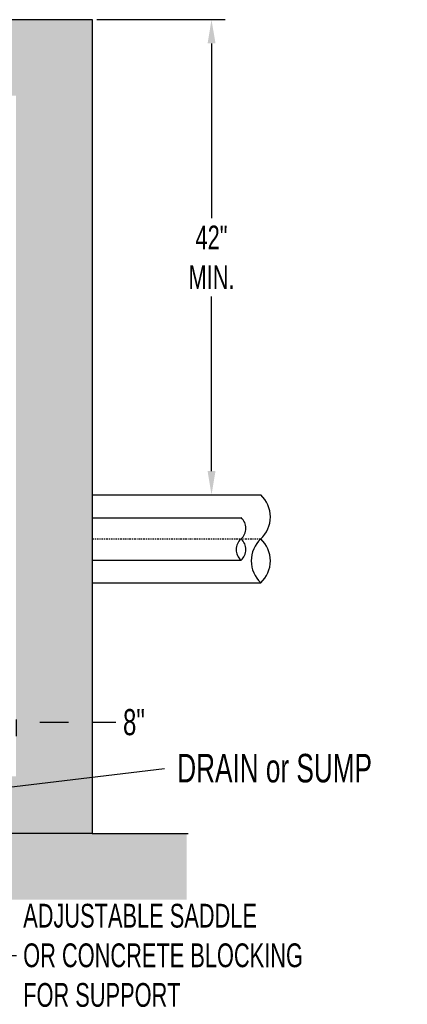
# Model space of a CAD drawing. Header units: inches. Extents: x -119 to 264, y -37 to 191.
# Tile 8 of 21: x 55 to 96, y -37 to 66. Entities that reach past the tile are written whole.
import ezdxf

# ---------------------------------------------------------------- set-up
doc = ezdxf.new("R2010")
doc.units = ezdxf.units.IN
doc.header["$MEASUREMENT"] = 0
doc.linetypes.add('CENTER2', pattern=[1.125, 0.75, -0.125, 0.125, -0.125])
doc.layers.add('DIMENSION', color=7, linetype='Continuous')
doc.layers.add('HATCHING', color=8, linetype='Continuous')
doc.styles.add('style1', font='techl___.ttf', dxfattribs={"width": 0.8, "height": 2.75})
doc.dimstyles.get("Standard").update_dxf_attribs({"dimscale": 8, "dimtxt": 2.75, "dimasz": 0.25, "dimexe": 0.18, "dimexo": 0.0625, "dimgap": 0.09, "dimtad": 0, "dimtih": 1, "dimtoh": 1, "dimdec": 0, "dimzin": 0, "dimdsep": 46, "dimtxsty": 'style1', "dimcen": 0.09, "dimadec": 0, "dimazin": 0, "dimtfac": 1, "dimtdec": 0, "dimtofl": 0, "dimtmove": 0, "dimatfit": 3, "dimfxl": 1, "dimtolj": 1, "dimtzin": 0, "dimarcsym": 0})

# ---------------------------------------------------------------- blocks, each defined once
blk = doc.blocks.new('*D12')
at = {"layer": 'Defpoints', "color": 0, "transparency": 16777216}
for p in [(54.84, -6.96), (62.84, -6.96), (62.84, -7.75)]:
    blk.add_point(p, dxfattribs=at)
at = {"layer": 'DIMENSION', "color": 0, "lineweight": -2, "transparency": 16777216}
for p, q in [((54.84, -7.46), (54.84, -9.19)), ((57.34, -7.75), (60.34, -7.75)), ((62.84, -7.46), (62.84, -9.19)), ((62.84, -7.75), (65.34, -7.75))]:
    blk.add_line(p, q, dxfattribs=at)
at = {"layer": 'DIMENSION', "color": 0, "transparency": 16777216}
for points in [[(57.34, -7.34), (57.34, -8.17), (54.84, -7.75)], [(60.34, -7.34), (60.34, -8.17), (62.84, -7.75)]]:
    blk.add_solid(points, dxfattribs=at)
at = {"layer": 'DIMENSION', "color": 0, "transparency": 16777216, "insert": (67.23, -7.75), "char_height": 2.75, "attachment_point": 5, "style": 'style1'}
blk.add_mtext('\\A1;8"', dxfattribs=at)
blk = doc.blocks.new('*D15')
at = {"layer": 'Defpoints', "color": 0, "transparency": 16777216}
for p in [(62.84, 66.18), (62.84, 16.18), (75.38, 16.18)]:
    blk.add_point(p, dxfattribs=at)
at = {"layer": 'DIMENSION', "color": 0, "lineweight": -2, "transparency": 16777216}
for p, q in [((63.34, 66.18), (76.82, 66.18)), ((75.38, 63.68), (75.38, 45.29)), ((75.38, 18.68), (75.38, 37.06)), ((63.34, 16.18), (76.82, 16.18))]:
    blk.add_line(p, q, dxfattribs=at)
at = {"layer": 'DIMENSION', "color": 0, "transparency": 16777216}
for points in [[(74.97, 63.68), (75.8, 63.68), (75.38, 66.18)], [(74.97, 18.68), (75.8, 18.68), (75.38, 16.18)]]:
    blk.add_solid(points, dxfattribs=at)
at = {"layer": 'DIMENSION', "color": 0, "transparency": 16777216, "insert": (75.38, 41.18), "char_height": 2.75, "attachment_point": 5, "style": 'style1'}
blk.add_mtext('\\A1;{\\H0.90909x;42"\\PMIN.}', dxfattribs=at)

msp = doc.modelspace()

# ---------------------------------------------------------------- hatches: boundary and pattern name
at = {"layer": 'HATCHING'}
h = msp.add_hatch(dxfattribs=at)
h.set_pattern_fill('AR-CONC', color=256, scale=0.5)
h.paths.add_polyline_path([(62.84, 66.18), (45.21, 66.18), (45.21, 58.18), (54.84, 58.18), (54.84, -13.43), (48.31, -13.43), (47.15, -17.17), (47.15, -19.43), (62.84, -19.43)])
h.paths.add_polyline_path([(42.91, -13.43), (-12.27, -13.43), (-12.27, 58.18), (-2.79, 58.18), (-2.79, 66.18), (-20.27, 66.18), (-20.27, -19.43), (44.07, -19.43), (44.07, -17.17)])
h = msp.add_hatch(dxfattribs=at)
h.set_pattern_fill('GRAVEL', color=256, scale=3, angle=30)
h.set_pattern_definition([(258.0128, (1.98, 3.67808), (-7.2846097, -35.3826859), [0.40361, -39.957264]), (214.96974, (1.89617, 3.28327), (29.67691454, 20.59807621), [0.692604, -68.567774]), (162.51045, (1.32861, 2.8863), (42.4807621, -13.57883832), [0.488364, -48.3481]), (297.27369, (0.69036, 1.65179), (-27.4019238, 53.46152423), [0.630714, -62.440674]), (322.83365, (0.97938, 1.09119), (-30.99038106, 23.67691454), [0.618465, -61.22812]), (27.27369, (1.47223, 0.71756), (-53.46152423, -27.4019238), [0.630714, -62.440674]), (67.69424, (2.03282, 1.00658), (-18.77499075, -45.48076211), [0.834087, -82.574546]), (102.25533, (2.3494, 1.77825), (-14.81346652, 67.65767665), [0.787464, -77.958964]), (151.42957, (2.18225, 2.54777), (-40.2846097, 21.77499075), [0.63285, -62.65222]), (205.23636, (1.62646, 2.85042), (30.0788383, 13.9019238), [0.722496, -35.40229]), (252.39744, (0.97292, 2.54238), (-14.67691454, -46.57883832), [0.934344, -92.500125]), (168.81407, (3.27746, 3.1108), (-27.1865335, 5.0884573), [0.3189, -31.571534]), (201.46923, (2.96461, 3.17267), (36.77499075, 14.30384758), [0.60671, -60.064534]), (255, (2.4, 2.9506), (1.5, -2.598076), [0.42426, -3.81838]), (233.1986, (2.03813, 3.1574), (9.990381, 12.6961524), [0.22847, -22.618845]), (321.8014, (1.90127, 2.97444), (-7.0980762, 6.2942286), [0.32311, -15.83239]), (60.96376, (2.1552, 2.77463), (4.7942286, 9.6961524), [0.52479, -16.96807]), (191.565, (2.4099, 3.2335), (6.696152, 0.401924), [0.37947, -9.10736]), (46.38954, (0.39438, 2.10444), (21.4807621, 22.79422863), [0.5316, -52.628535]), (100.34618, (0.76106, 2.48935), (6.10769515, -34.5788383), [0.44598, -44.15222]), (323.1986, (2.1099, 3.75308), (-12.6961524, 9.990381), [0.456945, -22.39037]), (13.61046, (2.47579, 3.47935), (-30.4807621, -7.20577137), [0.5316, -52.628535]), (9.44395, (1.32438, 0.49363), (-15.990381, -2.3038476), [0.51264, -25.11937]), (324.77514, (1.83007, 0.57775), (-29.49038106, 21.0788383), [0.429534, -42.52393]), (96.8014, (3.6359, 1.17), (-2.3038476, 15.990381), [0.456945, -22.39037]), (47.35402, (3.58177, 1.62373), (-27.77499075, -29.89230485), [0.50289, -49.78627]), (99.44395, (2.36282, 0.435), (2.3038476, -15.990381), [0.25632, -25.37569]), (131.3099, (3.48, 1.08), (-8.598076, 8.892305), [0.15297, -15.14409]), (195.9638, (3.379, 1.1949), (9.2942286, 1.901924), [0.61847, -11.75085]), (216.009, (2.7844, 1.0248), (24.4807621, 17.5980762), [0.57315, -56.74177]), (333.6901, (2.2902, 2.5408), (-5.598076, 3.696152), [0.43267, -10.38399]), (23.15723, (2.67804, 2.34904), (47.1672956, 20.30384758), [0.75538, -74.78269]), (90.9454, (3.37255, 2.6461), (0.1076952, -24.1865335), [0.30887, -30.57802]), (120, (3.3675, 2.955), (-4.09808, 1.09808), [0.18, -2.82]), (150.25644, (2.68744, 1.07275), (20.89230485, -12.1865335), [0.41677, -41.26056]), (78.0128, (2.32557, 1.27952), (7.2846097, 35.3826859), [0.807216, -39.55366]), (30, (2.4932, 2.069), (1.09808, 4.09808), [0.78, -2.22]), (355.30485, (3.16873, 2.45913), (36.4807621, -3.1865335), [0.47434, -46.95982]), (284.0546, (3.64148, 2.4203), (3.4019238, -11.8923048), [0.43681, -21.40352]), (237.64598, (3.74755, 1.99658), (-34.36344802, -54.48076211), [0.711195, -70.40842]), (205.42608, (3.36696, 1.39579), (-35.27499075, -16.90192379), [0.752397, -74.48722])])
h.paths.add_polyline_path([(36.48, -19.43, 0.067518), (35.72, -20.58, 0.108849), (35.53, -21.41, 0.064533), (35.67, -22.65, -0.076919), (35.76, -23.69, -0.026021), (35.68, -24.38, -0.024316), (35.52, -25.11, -0.112334), (35.19, -25.73, -0.074366), (34.4, -26.42), (72.77, -26.42), (72.77, -19.43)])
h.paths.add_polyline_path([(6.17, -22.01, 0.049784), (7.89, -22.18, 0.085339), (9.67, -21.88, -0.07283), (11.74, -21.46, -0.156112), (14.46, -22.18, 0.244921), (16.3, -22.34, 0.005904), (17.34, -21.9, -0.003167), (19.27, -21.06, -0.002583), (21.02, -20.32, -0.002096), (23.19, -19.43), (-0.04, -19.43, 0.034118), (1.8, -20.66, 0.053633), (3.08, -21.22, 0.02709)])
h.paths.add_polyline_path([(-9.93, -26.42, 0.084774), (-9.33, -25.63, 0.088334), (-9.03, -24.71, 0.216551), (-9.39, -23.54, -0.292431), (-9.53, -22.61, -0.236081), (-8.77, -21.98, 0.169446), (-7.64, -21.26, 0.064983), (-7.13, -20.42, 0.062364), (-6.84, -19.43), (-30.2, -19.43), (-30.2, -26.42)])

# ---------------------------------------------------------------- linework, layer by layer
for p, q in [((62.84, 16.18), (80.56, 16.18)), ((62.84, 6.93), (80.56, 6.93))]:
    msp.add_line(p, q)
at = {"linetype": 'CENTER2', "ltscale": 0.25}
msp.add_line((62.84, 11.55), (80.56, 11.55), dxfattribs=at)
for centre, start, end in [((78.41, 13.86), 312.9186, 47.0814), ((82.71, 9.24), 132.9186, 227.0814), ((78.41, 9.24), 312.9186, 47.0814)]:
    msp.add_arc(centre, 3.16, start, end)
at = {"layer": 'DIMENSION'}
for p, q in [((62.84, 13.78), (78.48, 13.78)), ((62.84, 9.32), (78.48, 9.32)), ((62.84, -19.43), (72.93, -19.43))]:
    msp.add_line(p, q, dxfattribs=at)
msp.add_lwpolyline([(62.84, -19.43), (-20.27, -19.43), (-20.27, 66.18), (62.84, 66.18)], close=True, dxfattribs=at)
for centre, start, end in [((77.53, 12.67), 310.4342, 49.519), ((79.43, 10.43), 130.433, 229.5178), ((77.53, 10.43), 310.4354, 49.5202)]:
    msp.add_arc(centre, 1.47, start, end, dxfattribs=at)
at = {"layer": 'HATCHING'}
msp.add_lwpolyline([(62.84, -19.43), (-20.27, -19.43), (-20.27, 66.18), (62.84, 66.18)], close=True, dxfattribs=at)

# ---------------------------------------------------------------- texts
at = {"layer": 'DIMENSION', "style": 'style1', "width": 0.8}
msp.add_text('DRAIN or SUMP', height=3, dxfattribs=at).set_placement((71.78, -14.07))
at = {"layer": 'DIMENSION', "insert": (55.59, -32.28), "char_height": 2.5, "attachment_point": 4, "style": 'style1'}
msp.add_mtext('ADJUSTABLE SADDLE\\POR CONCRETE BLOCKING\\PFOR SUPPORT', dxfattribs=at)

# ---------------------------------------------------------------- dimensions: what is measured, and where the dimension line sits
at = {"layer": 'DIMENSION'}
dim = msp.add_aligned_dim(p1=(62.84, 66.18), p2=(62.84, 16.18), distance=12.54, text='{\\H0.90909x;42"\\PMIN.}', dimstyle='Standard', override={"dimasz": 0.3125, "dimpost": '"'}, dxfattribs=at)
dim.commit()
dim.dimension.update_dxf_attribs({"geometry": '*D15', "text_midpoint": (75.38, 41.18)})
dim = msp.add_aligned_dim(p1=(54.84, -6.96), p2=(62.84, -6.96), distance=-0.79, dimstyle='Standard', override={"dimasz": 0.3125, "dimpost": '"'}, dxfattribs=at)
dim.commit()
dim.dimension.update_dxf_attribs({"geometry": '*D12', "text_midpoint": (67.23, -7.75)})

# ---------------------------------------------------------------- leaders
at = {"layer": 'DIMENSION', "annotation_type": 0, "has_hookline": 1, "hookline_direction": 0, "text_width": 33.32}
msp.add_leader([(10.95, -10.01), (52.87, -32.28), (54.87, -32.28)], dimstyle='Standard', override={"dimldrblk": 'Dot'}, dxfattribs=at)
at = {"layer": 'DIMENSION'}
msp.add_leader([(45.47, -15.61), (70.44, -12.62)], dimstyle='Standard', override={"dimldrblk": 'Dot'}, dxfattribs=at)

doc.saveas('drawing.dxf')
